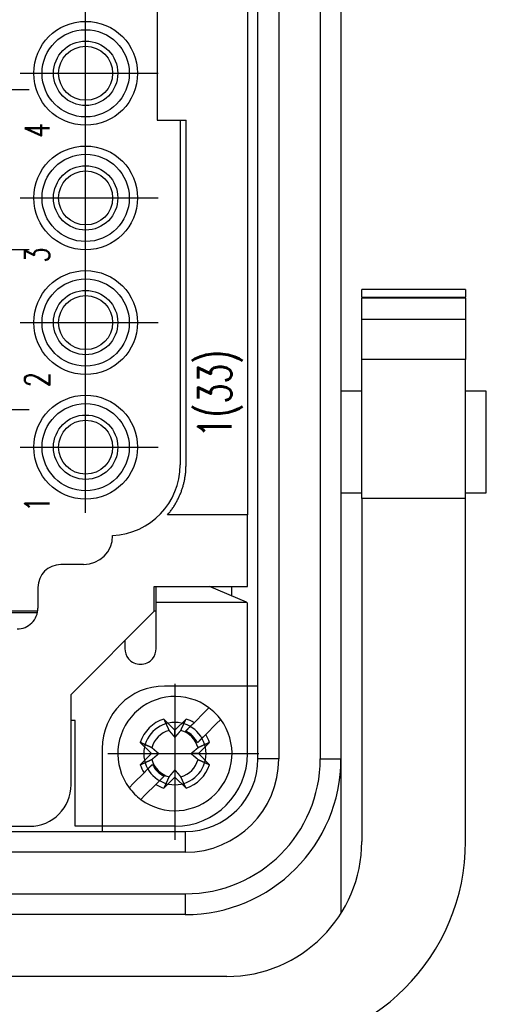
# Model space of a CAD drawing. Header units: millimetres. Extents: x 12388 to 56229, y -202 to 7369.
# Tile 72 of 88: x 21492 to 21537, y 4528 to 4623. Entities that reach past the tile are written whole.
import ezdxf
from ezdxf.enums import TextEntityAlignment as Align

# ---------------------------------------------------------------- set-up
doc = ezdxf.new("R2010")
doc.units = ezdxf.units.MM
doc.header["$LTSCALE"] = 40
doc.linetypes.add('AM_ISO08W050x2', pattern=[9, 6, -0.75, 1.5, -0.75])
doc.linetypes.add('CENTER', pattern=[2, 1.25, -0.25, 0.25, -0.25])
doc.layers.add('cen', color=1, linetype='CENTER', lineweight=25)
doc.styles.get("Standard").update_dxf_attribs({"font": 'romans.shx', "width": 0.8, "oblique": 8, "height": 3})

# ---------------------------------------------------------------- blocks, each defined once
blk = doc.blocks.new('3344')
at = {"linetype": 'Continuous'}
for p, q in [((21515.255, 4551.34), (21515.255, 4707.34)), ((21517.255, 4707.34), (21517.255, 4551.34)), ((21521.255, 4707.34), (21521.255, 4551.34)), ((21523.255, 4707.34), (21523.255, 4551.34)), ((21514.255, 4683.84), (21514.255, 4574.84)), ((21505.555, 4645.84), (21505.555, 4612.84)), ((21505.555, 4612.84), (21508.327, 4612.84)), ((21507.755, 4612.84), (21507.755, 4579.633)), ((21508.327, 4579.633), (21508.327, 4612.84)), ((21535.255, 4596.518), (21525.255, 4596.518)), ((21525.255, 4596.518), (21525.255, 4596.514)), ((21535.255, 4596.514), (21525.255, 4596.514)), ((21525.255, 4595.785), (21525.255, 4596.514)), ((21535.255, 4596.514), (21535.255, 4596.518)), ((21535.255, 4596.514), (21535.255, 4595.785)), ((21525.255, 4595.785), (21535.255, 4595.785)), ((21525.255, 4595.785), (21525.255, 4595.713)), ((21525.255, 4595.713), (21535.255, 4595.713)), ((21525.255, 4595.713), (21525.255, 4595.698)), ((21535.255, 4595.698), (21525.255, 4595.698)), ((21525.255, 4593.668), (21525.255, 4595.698)), ((21535.255, 4595.713), (21535.255, 4595.785)), ((21535.255, 4595.698), (21535.255, 4595.713)), ((21535.255, 4595.698), (21535.255, 4593.668)), ((21525.255, 4593.668), (21535.255, 4593.668)), ((21525.255, 4589.785), (21525.255, 4593.668)), ((21535.255, 4593.668), (21535.255, 4589.785)), ((21535.255, 4589.785), (21525.255, 4589.785)), ((21525.255, 4576.393), (21525.255, 4589.785)), ((21535.255, 4576.393), (21535.255, 4589.785)), ((21525.255, 4586.74), (21523.255, 4586.74)), ((21537.255, 4586.74), (21535.255, 4586.74)), ((21537.255, 4576.94), (21537.255, 4586.74)), ((21523.255, 4576.94), (21525.255, 4576.94)), ((21525.255, 4576.393), (21525.255, 4543.385)), ((21535.255, 4576.393), (21525.255, 4576.393)), ((21535.255, 4576.94), (21537.255, 4576.94)), ((21535.255, 4543.385), (21535.255, 4576.393)), ((21508.335, 4574.84), (21506.556, 4574.84)), ((21514.255, 4574.84), (21508.335, 4574.84)), ((21514.255, 4567.94), (21514.255, 4574.84)), ((21498.455, 4570.04), (21496.255, 4570.04)), ((21494.055, 4567.84), (21494.055, 4565.84)), ((21505.255, 4565.54), (21505.255, 4567.94)), ((21505.255, 4567.94), (21514.255, 4567.94)), ((21505.453, 4566.416), (21505.452, 4567.94)), ((21514.138, 4566.417), (21510.587, 4567.94)), ((21512.701, 4567.94), (21512.701, 4567.033)), ((21505.453, 4566.416), (21514.138, 4566.417)), ((21505.455, 4565.696), (21505.453, 4566.416)), ((21514.138, 4566.417), (21514.253, 4566.336)), ((21514.253, 4566.336), (21514.253, 4566.336)), ((21514.254, 4565.696), (21514.253, 4566.336)), ((21514.255, 4560.978), (21514.255, 4565.696)), ((21494.032, 4565.54), (21461.557, 4565.54)), ((21490.255, 4565.438), (21494.014, 4565.438)), ((21497.255, 4557.54), (21505.255, 4565.54)), ((21505.455, 4565.54), (21505.255, 4565.54)), ((21514.254, 4551.838), (21514.254, 4560.978)), ((21515.255, 4558.34), (21506.255, 4558.34)), ((21497.255, 4548.84), (21497.255, 4557.54)), ((21510.107, 4555.822), (21510.537, 4556.251)), ((21509.098, 4554.813), (21510.107, 4555.822)), ((21497.655, 4555.038), (21497.255, 4555.038)), ((21497.655, 4544.838), (21497.655, 4555.038)), ((21506.185, 4555.17), (21507.254, 4554.101)), ((21507.254, 4554.101), (21508.324, 4555.17)), ((21508.698, 4554.413), (21508.291, 4554.006)), ((21511.239, 4554.691), (21510.23, 4553.682)), ((21511.668, 4555.12), (21511.239, 4554.691)), ((21507.254, 4553.401), (21507.254, 4554.101)), ((21504.992, 4551.838), (21503.922, 4552.908)), ((21509.423, 4552.875), (21509.829, 4553.281)), ((21510.587, 4552.908), (21509.517, 4551.838)), ((21500.255, 4552.34), (21500.255, 4544.34)), ((21503.922, 4550.768), (21504.992, 4551.838)), ((21504.992, 4551.838), (21505.692, 4551.838)), ((21509.517, 4551.838), (21508.817, 4551.838)), ((21509.517, 4551.838), (21510.587, 4550.768)), ((21505.086, 4550.801), (21504.683, 4550.398)), ((21517.255, 4551.34), (21515.255, 4551.34)), ((21521.255, 4551.34), (21523.255, 4551.34)), ((21523.255, 4551.34), (21523.255, 4536.457)), ((21503.27, 4548.985), (21504.279, 4549.994)), ((21505.811, 4549.263), (21506.218, 4549.67)), ((21507.254, 4549.575), (21506.185, 4548.505)), ((21507.254, 4550.275), (21507.254, 4549.575)), ((21508.324, 4548.505), (21507.254, 4549.575)), ((21502.841, 4548.556), (21503.27, 4548.985)), ((21505.411, 4548.863), (21504.402, 4547.854)), ((21504.402, 4547.854), (21503.972, 4547.425)), ((21467.255, 4544.84), (21493.255, 4544.84)), ((21507.255, 4544.838), (21497.655, 4544.838)), ((21452.255, 4544.34), (21508.255, 4544.34)), ((21508.255, 4544.34), (21508.255, 4542.34)), ((21508.255, 4542.34), (21452.255, 4542.34)), ((21452.255, 4538.34), (21508.255, 4538.34)), ((21508.255, 4538.34), (21508.255, 4536.34)), ((21508.255, 4536.34), (21452.255, 4536.34)), ((21512.255, 4530.385), (21448.255, 4530.385))]:
    blk.add_line(p, q, dxfattribs=at)
for points in [[(21506.556, 4574.84), (21506.673, 4574.981, 0.006143), (21506.787, 4575.124, 0.006181), (21506.897, 4575.271, 0.006181), (21507.003, 4575.419, 0.006161), (21507.106, 4575.57, 0.006152), (21507.204, 4575.723, 0.006136), (21507.298, 4575.878, 0.006124), (21507.389, 4576.035, 0.006103), (21507.475, 4576.193, 0.006088), (21507.557, 4576.353, 0.006063), (21507.634, 4576.515, 0.006045), (21507.708, 4576.677, 0.006013), (21507.777, 4576.841, 0.005997), (21507.842, 4577.005, 0.005972), (21507.903, 4577.17, 0.005937), (21507.96, 4577.336, 0.005869), (21508.012, 4577.502, 0.005888), (21508.06, 4577.669, 0.005952), (21508.104, 4577.835, 0.005777), (21508.144, 4578.001, 0.005394), (21508.179, 4578.166, 0.00586), (21508.211, 4578.333, 0.006838), (21508.239, 4578.504, 0.00528), (21508.263, 4578.664, 0.002054), (21508.282, 4578.808, 0.00716), (21508.299, 4578.991, 0.01214), (21508.314, 4579.27, 0.006068), (21508.327, 4579.633, 0.003283)], [(21505.455, 4561.954), (21505.455, 4562.095, 0), (21505.455, 4562.236, 0), (21505.455, 4562.377, 0), (21505.455, 4562.517), (21505.455, 4562.656), (21505.455, 4562.794, 0), (21505.455, 4562.931, 0), (21505.455, 4563.066, 0), (21505.455, 4563.2), (21505.455, 4563.332, 0), (21505.455, 4563.462, 0), (21505.455, 4563.59, 0), (21505.455, 4563.715, 0), (21505.455, 4563.837, 0), (21505.455, 4563.957, 0), (21505.455, 4564.074, 0), (21505.455, 4564.187, 0), (21505.455, 4564.297, 0), (21505.455, 4564.404, 0), (21505.455, 4564.507, 0), (21505.455, 4564.606, 0), (21505.455, 4564.702, 0), (21505.455, 4564.793, 0), (21505.455, 4564.881, 0), (21505.455, 4564.966, 0), (21505.455, 4565.044, 0), (21505.455, 4565.11, 0), (21505.455, 4565.162, 0), (21505.455, 4565.2, 0), (21505.455, 4565.23, 0), (21505.455, 4565.262, 0), (21505.455, 4565.295, 0), (21505.455, 4565.325, 0), (21505.455, 4565.355, 0), (21505.455, 4565.384, 0), (21505.455, 4565.412, 0), (21505.455, 4565.439, 0), (21505.455, 4565.465, 0), (21505.455, 4565.49, 0), (21505.455, 4565.514, 0), (21505.455, 4565.536, -0.000001), (21505.455, 4565.558, -0.000001), (21505.455, 4565.58, -0.000001), (21505.455, 4565.599, 0), (21505.455, 4565.616, -0.000001), (21505.455, 4565.636, -0.000002), (21505.455, 4565.663, -0.000001), (21505.455, 4565.696, -0.000001)], [(21502.423, 4562.708), (21502.423, 4562.683, 0), (21502.423, 4562.658, 0), (21502.423, 4562.633, 0), (21502.423, 4562.609, 0), (21502.423, 4562.584, 0), (21502.423, 4562.559, 0), (21502.423, 4562.534, 0), (21502.423, 4562.509, 0), (21502.423, 4562.484, 0), (21502.423, 4562.459, 0), (21502.423, 4562.433, 0), (21502.423, 4562.408, 0), (21502.423, 4562.383, 0), (21502.423, 4562.358, 0), (21502.423, 4562.333, 0), (21502.423, 4562.308, 0), (21502.423, 4562.282, 0), (21502.423, 4562.257, 0), (21502.423, 4562.232, 0), (21502.423, 4562.207, 0), (21502.423, 4562.182, 0), (21502.423, 4562.156, 0), (21502.423, 4562.13, 0), (21502.423, 4562.106), (21502.423, 4562.084, 0), (21502.423, 4562.055, 0), (21502.423, 4562.011, 0), (21502.423, 4561.954, 0)], [(21506.185, 4555.17), (21506.205, 4555.125, 0.00002), (21506.226, 4555.081, 0.00002), (21506.246, 4555.037, 0.000021), (21506.265, 4554.993, 0.000021), (21506.285, 4554.951, 0.000022), (21506.304, 4554.908, 0.000022), (21506.323, 4554.867, 0.000023), (21506.341, 4554.826, 0.000024), (21506.36, 4554.785, 0.000024), (21506.378, 4554.746, 0.000025), (21506.396, 4554.706, 0.000026), (21506.414, 4554.668, 0.000026), (21506.431, 4554.629, 0.000027), (21506.448, 4554.592, 0.000028), (21506.465, 4554.555, 0.000029), (21506.482, 4554.518, 0.000029), (21506.498, 4554.482, 0.000031), (21506.514, 4554.447, 0.000032), (21506.53, 4554.412, 0.000032), (21506.546, 4554.378, 0.000031), (21506.561, 4554.344, 0.000035), (21506.576, 4554.31, 0.000044), (21506.592, 4554.277, 0.000034), (21506.606, 4554.245, 0.000012), (21506.619, 4554.217, 0.00005), (21506.635, 4554.182, 0.000092), (21506.659, 4554.13, 0.000048), (21506.69, 4554.062, 0.000026)], [(21507.819, 4554.062), (21507.832, 4554.091, 0.000046), (21507.846, 4554.121, 0.000045), (21507.86, 4554.151, 0.000043), (21507.874, 4554.182, 0.000042), (21507.888, 4554.214, 0.000041), (21507.903, 4554.245, 0.000039), (21507.918, 4554.278, 0.000038), (21507.933, 4554.31, 0.000037), (21507.948, 4554.344, 0.000036), (21507.963, 4554.378, 0.000035), (21507.979, 4554.412, 0.000034), (21507.995, 4554.447, 0.000033), (21508.011, 4554.482, 0.000032), (21508.027, 4554.518, 0.000031), (21508.044, 4554.555, 0.00003), (21508.061, 4554.592, 0.000029), (21508.078, 4554.629, 0.000028), (21508.095, 4554.668, 0.000028), (21508.113, 4554.706, 0.000026), (21508.131, 4554.746, 0.000024), (21508.149, 4554.785, 0.000026), (21508.168, 4554.826, 0.00003), (21508.187, 4554.868, 0.000022), (21508.205, 4554.908, 0.000007), (21508.222, 4554.945, 0.00003), (21508.244, 4554.993, 0.000049), (21508.278, 4555.07, 0.000023), (21508.324, 4555.17, 0.000012)], [(21508.291, 4554.006), (21508.314, 4554.028, 0), (21508.336, 4554.051, 0), (21508.359, 4554.074, 0), (21508.382, 4554.097, 0), (21508.406, 4554.121, 0), (21508.429, 4554.144, 0), (21508.453, 4554.168, 0), (21508.478, 4554.193, 0), (21508.502, 4554.217, 0), (21508.527, 4554.242, 0), (21508.553, 4554.267, 0), (21508.578, 4554.293, 0), (21508.604, 4554.319, 0), (21508.63, 4554.345, 0), (21508.657, 4554.372, 0), (21508.684, 4554.398, 0), (21508.711, 4554.426, 0), (21508.738, 4554.453, 0), (21508.766, 4554.481, 0), (21508.794, 4554.509, 0), (21508.823, 4554.538, 0), (21508.852, 4554.567, 0), (21508.882, 4554.597, 0), (21508.911, 4554.626, 0), (21508.937, 4554.652, 0), (21508.972, 4554.687, 0), (21509.026, 4554.741, 0), (21509.098, 4554.813, 0)], [(21506.69, 4554.062), (21506.716, 4554.031, 0.00008), (21506.741, 4554.001, 0.000085), (21506.766, 4553.972, 0.000089), (21506.79, 4553.944, 0.000089), (21506.813, 4553.916, 0.000091), (21506.836, 4553.89, 0.000093), (21506.858, 4553.863, 0.000095), (21506.88, 4553.838, 0.000097), (21506.901, 4553.813, 0.000099), (21506.922, 4553.789, 0.000101), (21506.942, 4553.765, 0.000103), (21506.961, 4553.742, 0.000105), (21506.981, 4553.719, 0.000107), (21507, 4553.697, 0.000109), (21507.018, 4553.676, 0.000111), (21507.036, 4553.655, 0.000112), (21507.054, 4553.634, 0.000115), (21507.071, 4553.614, 0.000119), (21507.088, 4553.594, 0.000119), (21507.104, 4553.575, 0.000113), (21507.121, 4553.556, 0.000126), (21507.137, 4553.537, 0.000151), (21507.153, 4553.518, 0.000119), (21507.168, 4553.501, 0.000046), (21507.181, 4553.486, 0.000167), (21507.198, 4553.466, 0.000297), (21507.222, 4553.438, 0.000154), (21507.254, 4553.401, 0.000085)], [(21507.254, 4553.401), (21507.268, 4553.417, 0.000147), (21507.282, 4553.433, 0.000141), (21507.297, 4553.45, 0.000137), (21507.311, 4553.466, 0.000136), (21507.326, 4553.484, 0.000134), (21507.341, 4553.501, 0.000132), (21507.357, 4553.519, 0.00013), (21507.372, 4553.537, 0.000128), (21507.388, 4553.556, 0.000126), (21507.405, 4553.575, 0.000124), (21507.421, 4553.594, 0.000121), (21507.438, 4553.614, 0.000119), (21507.455, 4553.634, 0.000117), (21507.473, 4553.655, 0.000116), (21507.491, 4553.676, 0.000113), (21507.509, 4553.697, 0.00011), (21507.528, 4553.719, 0.000109), (21507.548, 4553.742, 0.00011), (21507.567, 4553.765, 0.000104), (21507.587, 4553.789, 0.000095), (21507.608, 4553.813, 0.000104), (21507.629, 4553.838, 0.000124), (21507.652, 4553.864, 0.000089), (21507.673, 4553.89, 0.000024), (21507.693, 4553.913, 0.000128), (21507.719, 4553.944, 0.000211), (21507.762, 4553.995, 0.000095), (21507.819, 4554.062, 0.000048)], [(21510.23, 4553.682), (21510.197, 4553.649, 0), (21510.166, 4553.618, 0), (21510.134, 4553.586, 0), (21510.103, 4553.555), (21510.073, 4553.525, 0), (21510.043, 4553.495, 0), (21510.013, 4553.465, 0), (21509.983, 4553.435, 0), (21509.954, 4553.406, 0), (21509.926, 4553.378, 0), (21509.898, 4553.35, 0), (21509.87, 4553.322, 0), (21509.842, 4553.294, 0), (21509.815, 4553.267, 0), (21509.788, 4553.24, 0), (21509.762, 4553.214, 0), (21509.735, 4553.187, 0), (21509.709, 4553.162, 0), (21509.684, 4553.136, 0), (21509.659, 4553.111, 0), (21509.634, 4553.086, 0), (21509.609, 4553.061, 0), (21509.584, 4553.036, 0), (21509.561, 4553.013), (21509.54, 4552.992, 0), (21509.514, 4552.966, 0), (21509.474, 4552.926, 0), (21509.423, 4552.875, 0)], [(21505.03, 4552.402), (21505.001, 4552.416, 0.000046), (21504.971, 4552.429, 0.000044), (21504.941, 4552.443, 0.000043), (21504.91, 4552.457, 0.000041), (21504.879, 4552.472, 0.00004), (21504.847, 4552.486, 0.000039), (21504.815, 4552.501, 0.000038), (21504.782, 4552.516, 0.000036), (21504.749, 4552.531, 0.000035), (21504.715, 4552.547, 0.000034), (21504.68, 4552.562, 0.000033), (21504.646, 4552.578, 0.000032), (21504.61, 4552.594, 0.000031), (21504.574, 4552.611, 0.00003), (21504.538, 4552.628, 0.000029), (21504.501, 4552.644, 0.000028), (21504.463, 4552.662, 0.000028), (21504.425, 4552.679, 0.000027), (21504.386, 4552.697, 0.000026), (21504.347, 4552.714, 0.000024), (21504.307, 4552.732, 0.000025), (21504.267, 4552.751, 0.000029), (21504.224, 4552.77, 0.000022), (21504.184, 4552.789, 0.000007), (21504.148, 4552.805, 0.000029), (21504.099, 4552.827, 0.000048), (21504.023, 4552.862, 0.000022), (21503.922, 4552.908, 0.000012)], [(21505.692, 4551.838), (21505.676, 4551.852, 0.000147), (21505.659, 4551.866, 0.00014), (21505.643, 4551.88, 0.000137), (21505.626, 4551.895, 0.000136), (21505.609, 4551.91, 0.000134), (21505.591, 4551.925, 0.000132), (21505.574, 4551.94, 0.000129), (21505.555, 4551.956, 0.000127), (21505.537, 4551.972, 0.000125), (21505.518, 4551.988, 0.000123), (21505.498, 4552.005, 0.000121), (21505.479, 4552.022, 0.000119), (21505.458, 4552.039, 0.000117), (21505.438, 4552.056, 0.000115), (21505.417, 4552.075, 0.000113), (21505.395, 4552.093, 0.00011), (21505.373, 4552.112, 0.000109), (21505.35, 4552.131, 0.00011), (21505.327, 4552.151, 0.000104), (21505.304, 4552.171, 0.000094), (21505.28, 4552.191, 0.000104), (21505.254, 4552.213, 0.000123), (21505.228, 4552.235, 0.000088), (21505.203, 4552.256, 0.000024), (21505.18, 4552.276, 0.000127), (21505.148, 4552.302, 0.00021), (21505.098, 4552.345, 0.000094), (21505.03, 4552.402, 0.000047)], [(21509.479, 4552.402), (21509.448, 4552.376, 0.000079), (21509.418, 4552.351, 0.000085), (21509.389, 4552.326, 0.000089), (21509.361, 4552.302, 0.000089), (21509.333, 4552.279, 0.000091), (21509.306, 4552.256, 0.000093), (21509.28, 4552.234, 0.000095), (21509.255, 4552.213, 0.000097), (21509.23, 4552.191, 0.000099), (21509.205, 4552.171, 0.0001), (21509.182, 4552.151, 0.000103), (21509.159, 4552.131, 0.000104), (21509.136, 4552.112, 0.000107), (21509.114, 4552.093, 0.000108), (21509.092, 4552.075, 0.000111), (21509.071, 4552.056, 0.000112), (21509.051, 4552.039, 0.000115), (21509.03, 4552.022, 0.000119), (21509.011, 4552.005, 0.000118), (21508.991, 4551.988, 0.000113), (21508.972, 4551.972, 0.000125), (21508.954, 4551.956, 0.00015), (21508.935, 4551.94, 0.000119), (21508.918, 4551.925, 0.000046), (21508.902, 4551.911, 0.000167), (21508.883, 4551.895, 0.000295), (21508.854, 4551.87, 0.000153), (21508.817, 4551.838, 0.000084)], [(21510.587, 4552.908), (21510.542, 4552.887, 0.000019), (21510.497, 4552.867, 0.00002), (21510.453, 4552.847, 0.000021), (21510.41, 4552.827, 0.000021), (21510.367, 4552.808, 0.000022), (21510.325, 4552.789, 0.000022), (21510.283, 4552.77, 0.000023), (21510.242, 4552.751, 0.000023), (21510.202, 4552.733, 0.000024), (21510.162, 4552.714, 0.000025), (21510.123, 4552.697, 0.000026), (21510.084, 4552.679, 0.000026), (21510.046, 4552.662, 0.000027), (21510.008, 4552.644, 0.000028), (21509.971, 4552.628, 0.000029), (21509.935, 4552.611, 0.000029), (21509.899, 4552.594, 0.00003), (21509.863, 4552.578, 0.000032), (21509.829, 4552.562, 0.000032), (21509.794, 4552.547, 0.000031), (21509.761, 4552.531, 0.000035), (21509.727, 4552.516, 0.000043), (21509.693, 4552.501, 0.000034), (21509.662, 4552.486, 0.000012), (21509.634, 4552.473, 0.00005), (21509.599, 4552.457, 0.000092), (21509.546, 4552.433, 0.000047), (21509.479, 4552.402, 0.000026)], [(21505.03, 4551.274), (21505.061, 4551.3, 0.00008), (21505.091, 4551.325, 0.000085), (21505.12, 4551.349, 0.000089), (21505.148, 4551.373, 0.000089), (21505.176, 4551.397, 0.000091), (21505.203, 4551.419, 0.000093), (21505.229, 4551.442, 0.000095), (21505.254, 4551.463, 0.000097), (21505.279, 4551.484, 0.000099), (21505.304, 4551.505, 0.000101), (21505.327, 4551.525, 0.000103), (21505.35, 4551.545, 0.000105), (21505.373, 4551.564, 0.000107), (21505.395, 4551.583, 0.000109), (21505.417, 4551.601, 0.000111), (21505.438, 4551.619, 0.000112), (21505.458, 4551.637, 0.000115), (21505.479, 4551.654, 0.000119), (21505.498, 4551.671, 0.000118), (21505.518, 4551.688, 0.000113), (21505.537, 4551.704, 0.000126), (21505.555, 4551.72, 0.000151), (21505.574, 4551.736, 0.000119), (21505.591, 4551.751, 0.000046), (21505.607, 4551.765, 0.000167), (21505.626, 4551.781, 0.000296), (21505.655, 4551.806, 0.000153), (21505.692, 4551.838, 0.000084)], [(21508.817, 4551.838), (21508.833, 4551.824, 0.000147), (21508.849, 4551.81, 0.000141), (21508.866, 4551.796, 0.000137), (21508.883, 4551.781, 0.000136), (21508.9, 4551.766, 0.000134), (21508.918, 4551.751, 0.000132), (21508.935, 4551.736, 0.000129), (21508.954, 4551.72, 0.000128), (21508.972, 4551.704, 0.000125), (21508.991, 4551.688, 0.000123), (21509.011, 4551.671, 0.000121), (21509.03, 4551.654, 0.000119), (21509.051, 4551.637, 0.000117), (21509.071, 4551.619, 0.000115), (21509.092, 4551.601, 0.000113), (21509.114, 4551.583, 0.00011), (21509.136, 4551.564, 0.000109), (21509.159, 4551.545, 0.00011), (21509.182, 4551.525, 0.000104), (21509.205, 4551.505, 0.000094), (21509.229, 4551.485, 0.000104), (21509.255, 4551.463, 0.000124), (21509.281, 4551.441, 0.000088), (21509.306, 4551.42, 0.000024), (21509.329, 4551.4, 0.000128), (21509.361, 4551.373, 0.00021), (21509.411, 4551.331, 0.000094), (21509.479, 4551.274, 0.000047)], [(21503.922, 4550.768), (21503.967, 4550.789, 0.000019), (21504.012, 4550.809, 0.00002), (21504.056, 4550.829, 0.00002), (21504.099, 4550.849, 0.000021), (21504.142, 4550.868, 0.000021), (21504.184, 4550.887, 0.000022), (21504.226, 4550.906, 0.000023), (21504.267, 4550.925, 0.000023), (21504.307, 4550.943, 0.000024), (21504.347, 4550.961, 0.000025), (21504.386, 4550.979, 0.000025), (21504.425, 4550.997, 0.000026), (21504.463, 4551.014, 0.000027), (21504.501, 4551.031, 0.000028), (21504.538, 4551.048, 0.000028), (21504.574, 4551.065, 0.000029), (21504.61, 4551.081, 0.00003), (21504.646, 4551.098, 0.000032), (21504.68, 4551.114, 0.000032), (21504.715, 4551.129, 0.00003), (21504.748, 4551.145, 0.000035), (21504.782, 4551.16, 0.000043), (21504.816, 4551.175, 0.000034), (21504.847, 4551.19, 0.000012), (21504.875, 4551.203, 0.000049), (21504.91, 4551.219, 0.000091), (21504.963, 4551.243, 0.000047), (21505.03, 4551.274, 0.000025)], [(21504.279, 4549.994), (21504.312, 4550.026, 0), (21504.344, 4550.058, 0), (21504.375, 4550.09, 0), (21504.406, 4550.121, 0), (21504.436, 4550.151, 0), (21504.467, 4550.181, 0), (21504.496, 4550.211, 0), (21504.526, 4550.24, 0), (21504.555, 4550.269, 0), (21504.583, 4550.298, 0), (21504.611, 4550.326, 0), (21504.639, 4550.354, 0), (21504.667, 4550.382, 0), (21504.694, 4550.409, 0), (21504.721, 4550.436, 0), (21504.747, 4550.462, 0), (21504.774, 4550.488, 0), (21504.8, 4550.514, 0), (21504.825, 4550.54, 0), (21504.85, 4550.565, 0), (21504.875, 4550.59, 0), (21504.9, 4550.615, 0), (21504.925, 4550.64, 0), (21504.948, 4550.663, 0), (21504.969, 4550.684, 0), (21504.995, 4550.71, -0.000001), (21505.035, 4550.75, 0), (21505.086, 4550.801, 0)], [(21509.479, 4551.274), (21509.508, 4551.26, 0.000047), (21509.538, 4551.247, 0.000045), (21509.568, 4551.233, 0.000044), (21509.599, 4551.219, 0.000042), (21509.63, 4551.204, 0.000041), (21509.662, 4551.19, 0.00004), (21509.694, 4551.175, 0.000038), (21509.727, 4551.16, 0.000037), (21509.76, 4551.145, 0.000036), (21509.794, 4551.129, 0.000035), (21509.829, 4551.114, 0.000034), (21509.863, 4551.098, 0.000033), (21509.899, 4551.081, 0.000032), (21509.935, 4551.065, 0.000031), (21509.971, 4551.048, 0.00003), (21510.008, 4551.032, 0.000029), (21510.046, 4551.014, 0.000028), (21510.084, 4550.997, 0.000028), (21510.123, 4550.979, 0.000026), (21510.162, 4550.961, 0.000024), (21510.202, 4550.943, 0.000026), (21510.242, 4550.925, 0.00003), (21510.285, 4550.906, 0.000022), (21510.325, 4550.887, 0.000007), (21510.361, 4550.871, 0.00003), (21510.41, 4550.849, 0.000049), (21510.486, 4550.814, 0.000023), (21510.587, 4550.768, 0.000012)], [(21506.218, 4549.67), (21506.196, 4549.648, 0), (21506.173, 4549.625, 0), (21506.15, 4549.602), (21506.127, 4549.579), (21506.103, 4549.555), (21506.08, 4549.532, 0), (21506.056, 4549.508, 0), (21506.031, 4549.483, 0), (21506.007, 4549.459, 0), (21505.982, 4549.434), (21505.956, 4549.409), (21505.931, 4549.383), (21505.905, 4549.357), (21505.879, 4549.331), (21505.852, 4549.304), (21505.825, 4549.278), (21505.798, 4549.25, 0), (21505.771, 4549.223), (21505.743, 4549.195), (21505.715, 4549.167), (21505.686, 4549.138), (21505.657, 4549.109), (21505.627, 4549.079, 0), (21505.598, 4549.05), (21505.572, 4549.024, 0), (21505.537, 4548.989, 0), (21505.483, 4548.935), (21505.411, 4548.863)], [(21506.69, 4549.614), (21506.677, 4549.585, 0.000046), (21506.663, 4549.555, 0.000045), (21506.649, 4549.524, 0.000043), (21506.635, 4549.494, 0.000042), (21506.621, 4549.462, 0.00004), (21506.606, 4549.431, 0.000039), (21506.591, 4549.398, 0.000038), (21506.576, 4549.365, 0.000037), (21506.561, 4549.332, 0.000035), (21506.546, 4549.298, 0.000034), (21506.53, 4549.264, 0.000033), (21506.514, 4549.229, 0.000032), (21506.498, 4549.194, 0.000031), (21506.482, 4549.158, 0.00003), (21506.465, 4549.121, 0.000029), (21506.448, 4549.084, 0.000028), (21506.431, 4549.047, 0.000028), (21506.414, 4549.008, 0.000028), (21506.396, 4548.97, 0.000026), (21506.378, 4548.93, 0.000024), (21506.36, 4548.891, 0.000025), (21506.341, 4548.85, 0.000029), (21506.322, 4548.808, 0.000022), (21506.304, 4548.768, 0.000007), (21506.287, 4548.731, 0.00003), (21506.265, 4548.683, 0.000048), (21506.231, 4548.606, 0.000022), (21506.185, 4548.505, 0.000012)], [(21507.254, 4550.275), (21507.241, 4550.259, 0.000146), (21507.227, 4550.243, 0.00014), (21507.212, 4550.226, 0.000136), (21507.198, 4550.21, 0.000135), (21507.183, 4550.192, 0.000133), (21507.168, 4550.175, 0.000131), (21507.152, 4550.157, 0.000129), (21507.137, 4550.139, 0.000127), (21507.121, 4550.12, 0.000125), (21507.104, 4550.101, 0.000123), (21507.088, 4550.082, 0.00012), (21507.071, 4550.062, 0.000119), (21507.054, 4550.042, 0.000116), (21507.036, 4550.021, 0.000115), (21507.018, 4550, 0.000112), (21507, 4549.979, 0.00011), (21506.981, 4549.956, 0.000109), (21506.961, 4549.934, 0.000109), (21506.942, 4549.911, 0.000103), (21506.922, 4549.887, 0.000094), (21506.901, 4549.863, 0.000103), (21506.88, 4549.838, 0.000123), (21506.857, 4549.811, 0.000088), (21506.836, 4549.786, 0.000024), (21506.816, 4549.763, 0.000127), (21506.79, 4549.732, 0.000209), (21506.747, 4549.681, 0.000094), (21506.69, 4549.614, 0.000047)], [(21507.819, 4549.614), (21507.793, 4549.645, 0.00008), (21507.768, 4549.675, 0.000085), (21507.743, 4549.704, 0.000089), (21507.719, 4549.732, 0.000089), (21507.696, 4549.759, 0.000091), (21507.673, 4549.786, 0.000093), (21507.651, 4549.812, 0.000095), (21507.629, 4549.838, 0.000097), (21507.608, 4549.863, 0.000099), (21507.587, 4549.887, 0.000101), (21507.567, 4549.911, 0.000103), (21507.548, 4549.934, 0.000105), (21507.528, 4549.956, 0.000107), (21507.509, 4549.979, 0.000109), (21507.491, 4550, 0.000111), (21507.473, 4550.021, 0.000112), (21507.455, 4550.042, 0.000115), (21507.438, 4550.062, 0.000119), (21507.421, 4550.082, 0.000118), (21507.405, 4550.101, 0.000113), (21507.388, 4550.12, 0.000126), (21507.372, 4550.139, 0.000151), (21507.356, 4550.157, 0.000119), (21507.341, 4550.175, 0.000046), (21507.328, 4550.19, 0.000167), (21507.311, 4550.21, 0.000296), (21507.286, 4550.238, 0.000153), (21507.254, 4550.275, 0.000084)], [(21508.324, 4548.505), (21508.304, 4548.551, 0.000019), (21508.283, 4548.595, 0.00002), (21508.263, 4548.639, 0.000021), (21508.244, 4548.683, 0.000021), (21508.224, 4548.725, 0.000022), (21508.205, 4548.768, 0.000022), (21508.186, 4548.809, 0.000023), (21508.168, 4548.85, 0.000023), (21508.149, 4548.891, 0.000024), (21508.131, 4548.93, 0.000025), (21508.113, 4548.97, 0.000026), (21508.095, 4549.008, 0.000026), (21508.078, 4549.046, 0.000027), (21508.061, 4549.084, 0.000028), (21508.044, 4549.121, 0.000029), (21508.027, 4549.158, 0.000029), (21508.011, 4549.194, 0.00003), (21507.995, 4549.229, 0.000032), (21507.979, 4549.264, 0.000032), (21507.963, 4549.298, 0.000031), (21507.948, 4549.332, 0.000035), (21507.933, 4549.365, 0.000043), (21507.917, 4549.399, 0.000034), (21507.903, 4549.431, 0.000012), (21507.89, 4549.459, 0.00005), (21507.874, 4549.494, 0.000092), (21507.85, 4549.546, 0.000047), (21507.819, 4549.614, 0.000026)]]:
    blk.add_lwpolyline(points, format="xyb", dxfattribs=at)
for centre, radius in [((21498.655, 4617.34), 5), ((21498.655, 4617.34), 4.2), ((21498.655, 4617.34), 3.1), ((21498.655, 4617.34), 2.6), ((21498.655, 4605.34), 5), ((21498.655, 4605.34), 4.2), ((21498.655, 4605.34), 3.1), ((21498.655, 4605.34), 2.6), ((21498.655, 4593.34), 5), ((21498.655, 4593.34), 4.2), ((21498.655, 4593.34), 3.1), ((21498.655, 4593.34), 2.6), ((21498.655, 4581.34), 5), ((21498.655, 4581.34), 4.2), ((21498.655, 4581.34), 3.1), ((21498.655, 4581.34), 2.6)]:
    blk.add_circle(centre, radius, dxfattribs=at)
at = {"linetype": 'Continuous', "extrusion": (-3.49148e-15, 2.13792e-31, -1)}
blk.add_circle((-21507.255, 4551.84), 3, dxfattribs=at)
at = {"linetype": 'Continuous'}
for centre, radius, start, end in [((21500.955, 4579.633), 6.8, 272.52858, 0), ((21498.455, 4572.84), 2.8, 270, 0), ((21496.255, 4567.84), 2.2, 90, 180), ((21492.055, 4565.84), 2, 269.99999, 0.00001), ((21503.939, 4561.954), 1.516, 180, 220.07201), ((21503.939, 4561.954), 1.516, 319.92798, 0), ((21503.939, 4561.954), 1.516, 220.07201, 319.92798), ((21506.255, 4552.34), 6, 90, 180), ((21507.255, 4551.838), 5.5, 53.36361, 135), ((21507.255, 4551.838), 5.5, 36.6364, 53.36361), ((21507.255, 4551.838), 5.5, 135.00001, 216.6364), ((21507.255, 4551.838), 3.5, 107.79711, 162.2029), ((21507.255, 4551.838), 5.5, 233.36361, 36.6364), ((21507.255, 4551.838), 3.5, 58.21299, 72.2029), ((21507.255, 4551.838), 2.294, 104.23529, 165.76472), ((21507.255, 4551.838), 2.294, 14.23529, 75.76472), ((21507.255, 4551.838), 2.403, 25.55509, 64.44492), ((21507.255, 4551.838), 3.5, 17.79711, 31.78702), ((21507.255, 4551.838), 7, 270, 0), ((21507.255, 4551.838), 3.5, 197.79711, 211.78702), ((21507.255, 4551.838), 2.294, 194.23529, 255.76472), ((21507.255, 4551.838), 2.403, 205.55509, 244.44492), ((21507.255, 4551.838), 2.294, 284.23529, 345.76472), ((21508.255, 4551.34), 13, 270, 0), ((21508.255, 4551.34), 15, 270, 0), ((21508.255, 4551.34), 7, 270, 360), ((21508.255, 4551.34), 9, 270, 0), ((21507.255, 4551.838), 3.5, 287.79711, 342.2029), ((21493.255, 4548.84), 4, 270, 0), ((21507.255, 4551.838), 3.5, 238.21299, 252.2029), ((21507.255, 4551.838), 5.5, 216.6364, 233.36361), ((21512.255, 4543.385), 13, 270, 0), ((21515.255, 4543.385), 20, 270, 0)]:
    blk.add_arc(centre, radius, start, end, dxfattribs=at)
at = {"layer": 'cen', "linetype": 'AM_ISO08W050x2'}
for p, q in [((21498.655, 4575.009), (21498.655, 4684.173)), ((21492.343, 4617.34), (21505.632, 4617.34)), ((21493.215, 4615.74), (21467.554, 4615.74)), ((21492.343, 4605.34), (21505.632, 4605.34)), ((21493.215, 4600.34), (21467.554, 4600.34)), ((21492.343, 4593.34), (21505.632, 4593.34)), ((21493.215, 4584.94), (21467.554, 4584.94)), ((21492.343, 4581.34), (21505.632, 4581.34)), ((21507.255, 4558.57), (21507.255, 4543.529)), ((21500.784, 4551.84), (21515.348, 4551.84))]:
    blk.add_line(p, q, dxfattribs=at)
at = {"linetype": 'Continuous', "width": 0.7}
for s, height, p in [('4', 2.4, (21493.984, 4611.844)), ('3', 2.4, (21493.984, 4599.844)), ('1(33)', 3.2, (21511.09, 4586.5)), ('2', 2.4, (21493.984, 4587.844)), ('1', 2.4, (21493.984, 4575.844))]:
    blk.add_text(s, height=height, rotation=90, dxfattribs=at).set_placement(p, align=Align.MIDDLE_CENTER)
blk = doc.blocks.new('view cc')
blk.add_blockref('3344', (0, 0))

msp = doc.modelspace()

# ---------------------------------------------------------------- block references
msp.add_blockref('view cc', (0, 0))

doc.saveas('drawing.dxf')
